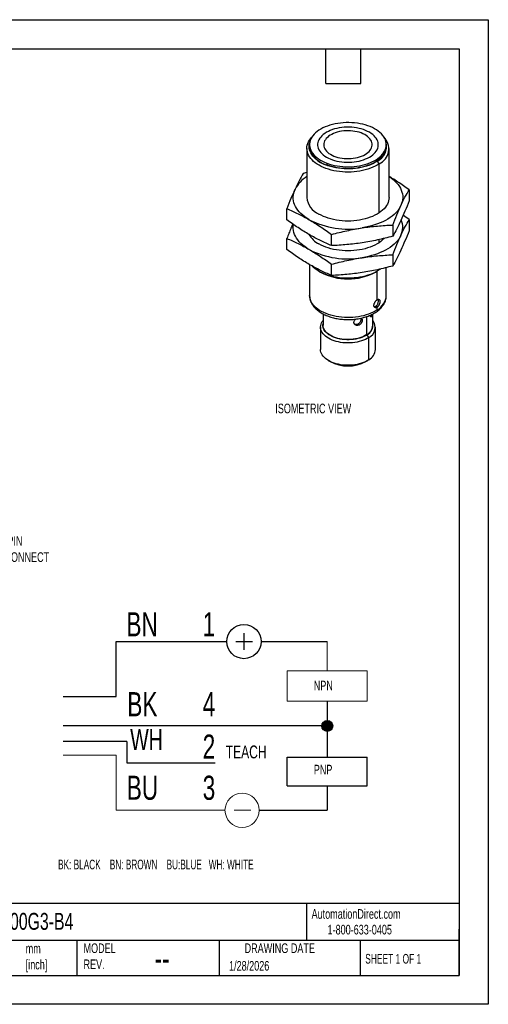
# Model space of a CAD drawing. Header units: millimetres. Extents: x 0 to 210, y 0 to 162.
# Tile 2 of 2: x 133 to 210, y 0 to 162. Entities that reach past the tile are written whole.
import ezdxf

# ---------------------------------------------------------------- set-up
doc = ezdxf.new("R2010")
doc.units = ezdxf.units.MM
doc.header["$LTSCALE"] = 0.75
doc.layers.add('DIMENSIONS', color=140, linetype='Continuous', lineweight=25)
doc.layers.add('TEXT', color=140, linetype='Continuous', lineweight=25)
doc.styles.add('SLDTEXTSTYLE0', font='TXT', dxfattribs={"width": 0.7})
doc.styles.add('SLDTEXTSTYLE1', font='TXT', dxfattribs={"width": 0.637778})
doc.styles.add('SLDTEXTSTYLE2', font='TXT', dxfattribs={"width": 0.65})

# ---------------------------------------------------------------- blocks, each defined once
blk = doc.blocks.new('SW_NOTE_0')
at = {"color": 0, "linetype": 'Continuous', "lineweight": 18, "insert": (0, 2.05), "char_height": 1.587, "attachment_point": 1, "style": 'SLDTEXTSTYLE0'}
blk.add_mtext('TEACH', dxfattribs=at)
blk = doc.blocks.new('SW_NOTE_0_1')
at = {"color": 0, "linetype": 'Continuous', "lineweight": 18, "insert": (0, 3.33), "char_height": 2.58, "attachment_point": 1, "style": 'SLDTEXTSTYLE0'}
blk.add_mtext('WH', dxfattribs=at)
blk = doc.blocks.new('SW_NOTE_0_2')
at = {"color": 0, "linetype": 'Continuous', "lineweight": 18, "insert": (0, 1.53), "char_height": 1.191, "attachment_point": 1, "style": 'SLDTEXTSTYLE0'}
blk.add_mtext('NPN', dxfattribs=at)
blk = doc.blocks.new('SW_NOTE_0_3')
at = {"color": 0, "linetype": 'Continuous', "lineweight": 18, "insert": (0, 1.53), "char_height": 1.191, "attachment_point": 1, "style": 'SLDTEXTSTYLE0'}
blk.add_mtext('PNP', dxfattribs=at)
blk = doc.blocks.new('SW_NOTE_0_4')
at = {"color": 0, "linetype": 'Continuous', "lineweight": 18, "insert": (0, 3.84), "char_height": 2.977, "attachment_point": 1, "style": 'SLDTEXTSTYLE0'}
blk.add_mtext('BN', dxfattribs=at)
blk = doc.blocks.new('SW_NOTE_0_5')
at = {"color": 0, "linetype": 'Continuous', "lineweight": 18, "insert": (0, 3.84), "char_height": 2.977, "attachment_point": 1, "style": 'SLDTEXTSTYLE0'}
blk.add_mtext('BK', dxfattribs=at)
blk = doc.blocks.new('SW_NOTE_0_6')
at = {"color": 0, "linetype": 'Continuous', "lineweight": 18, "insert": (0, 3.84), "char_height": 2.977, "attachment_point": 1, "style": 'SLDTEXTSTYLE0'}
blk.add_mtext('BU', dxfattribs=at)
blk = doc.blocks.new('SW_NOTE_0_7')
at = {"color": 0, "linetype": 'Continuous', "lineweight": 18, "insert": (0, 3.84), "char_height": 2.98, "attachment_point": 1, "style": 'SLDTEXTSTYLE0'}
blk.add_mtext('1', dxfattribs=at)
blk = doc.blocks.new('SW_NOTE_0_8')
at = {"color": 0, "linetype": 'Continuous', "lineweight": 18, "insert": (0, 3.84), "char_height": 2.98, "attachment_point": 1, "style": 'SLDTEXTSTYLE0'}
blk.add_mtext('4', dxfattribs=at)
blk = doc.blocks.new('SW_NOTE_0_9')
at = {"color": 0, "linetype": 'Continuous', "lineweight": 18, "insert": (0, 3.84), "char_height": 2.98, "attachment_point": 1, "style": 'SLDTEXTSTYLE0'}
blk.add_mtext('3', dxfattribs=at)
blk = doc.blocks.new('SW_NOTE_0_10')
at = {"layer": 'DIMENSIONS', "color": 0, "insert": (0, 1.53), "char_height": 1.1906, "attachment_point": 1, "style": 'SLDTEXTSTYLE1'}
blk.add_mtext('BK: BLACK    BN: BROWN    BU:BLUE   WH: WHITE', dxfattribs=at)
blk = doc.blocks.new('SW_NOTE_0_11')
at = {"color": 0, "linetype": 'Continuous', "lineweight": 18, "insert": (0, 3.84), "char_height": 2.98, "attachment_point": 1, "style": 'SLDTEXTSTYLE0'}
blk.add_mtext('2', dxfattribs=at)
blk = doc.blocks.new('Block14')
h = blk.add_hatch(color=256)
edge = h.paths.add_edge_path(flags=0)
edge.add_arc((132.4, 40.27), 0.669, 0, 360)
for p, q in [((122.13, 51.71), (122.13, 49.65)), ((106.38, 43.89), (106.38, 50.68)), ((106.38, 50.68), (120.02, 50.68)), ((121.15, 50.68), (123.21, 50.68)), ((124.24, 50.68), (132.4, 50.68)), ((99.87, 43.89), (106.38, 43.89)), ((132.4, 43.31), (132.4, 36.42)), ((131.73, 40.27), (99.87, 40.27)), ((107.69, 38.36), (99.87, 38.36)), ((107.69, 38.36), (107.69, 35.73)), ((107.69, 35.73), (118.57, 35.73)), ((127.48, 32.9), (127.48, 36.42)), ((127.48, 36.42), (137.31, 36.42)), ((137.31, 32.9), (137.31, 36.42)), ((127.48, 32.9), (137.31, 32.9)), ((132.4, 32.9), (132.4, 29.87)), ((124.02, 29.87), (132.4, 29.87))]:
    blk.add_line(p, q)
at = {"color": 7, "linetype": 'Continuous', "lineweight": 18}
for p, q in [((132.4, 50.68), (132.4, 47.07)), ((127.48, 43.31), (127.48, 47.07)), ((127.48, 47.07), (137.31, 47.07)), ((137.31, 43.31), (137.31, 47.07)), ((127.48, 43.31), (137.31, 43.31)), ((99.87, 36.66), (106.38, 36.66)), ((106.38, 36.66), (106.38, 29.87)), ((106.38, 29.87), (119.8, 29.87)), ((120.92, 29.87), (122.99, 29.87))]:
    blk.add_line(p, q, dxfattribs=at)
for centre, radius in [((122.13, 50.68), 2.11), ((132.4, 40.27), 0.669)]:
    blk.add_circle(centre, radius)
blk.add_circle((121.91, 29.87), 2.11, dxfattribs=at)
for name, p in [('SW_NOTE_0_4', (107.65, 50.46)), ('SW_NOTE_0_7', (117.05, 50.46)), ('SW_NOTE_0_2', (130.74, 44.32)), ('SW_NOTE_0_5', (107.76, 40.6)), ('SW_NOTE_0_8', (117.05, 40.6)), ('SW_NOTE_0_1', (108.12, 36.55)), ('SW_NOTE_0_11', (117.05, 35.37)), ('SW_NOTE_0', (119.89, 35.81)), ('SW_NOTE_0_3', (130.74, 33.95)), ('SW_NOTE_0_6', (107.69, 30.3)), ('SW_NOTE_0_9', (117.05, 30.3))]:
    blk.add_blockref(name, p, dxfattribs=at)
at = {"layer": 'DIMENSIONS', "color": 140}
blk.add_blockref('SW_NOTE_0_10', (99.23, 22.25), dxfattribs=at)

msp = doc.modelspace()

# ---------------------------------------------------------------- linework, layer by layer
at = {"color": 7, "linetype": 'Continuous'}
for p, q in [((0.002, 161.927), (209.552, 161.927)), ((209.552, 161.927), (209.552, 0.002)), ((209.552, 0.002), (0.002, 0.002))]:
    msp.add_line(p, q, dxfattribs=at)
for p, q in [((180.198, 141.37), (180.198, 141.063)), ((192.798, 141.063), (192.798, 141.37)), ((179.748, 140.757), (179.748, 132.707)), ((193.248, 132.707), (193.248, 140.757)), ((183.045, 138.328), (183.045, 138.022)), ((191.626, 138.224), (191.342, 138.671)), ((191.626, 130.173), (191.626, 138.224)), ((179.748, 136.798), (179.149, 136.644)), ((196.536, 133.955), (196.536, 132.115)), ((176.459, 129.009), (176.459, 130.849)), ((193.846, 128.16), (193.846, 126.32)), ((196.536, 129.056), (196.536, 127.215)), ((183.808, 124.767), (183.808, 126.607)), ((176.459, 124.11), (176.459, 125.95)), ((191.626, 125.274), (191.626, 125.774)), ((193.846, 123.261), (193.846, 121.42)), ((180.198, 121.649), (180.198, 116.567)), ((183.808, 119.868), (183.808, 121.708)), ((181.724, 120.549), (181.989, 120.396)), ((191.006, 120.396), (191.271, 120.549)), ((191.285, 115.856), (191.285, 120.556)), ((191.626, 120.77), (191.626, 120.875)), ((192.798, 116.567), (192.798, 121.151)), ((182.41, 113.536), (182.41, 111.668)), ((190.585, 111.668), (190.585, 113.537)), ((191.285, 114.203), (191.285, 114.632)), ((188.189, 111.663), (188.034, 111.86)), ((188.685, 112.692), (188.661, 112.843)), ((189.603, 110.134), (189.603, 113.116)), ((190.435, 113.179), (190.187, 113.219)), ((181.998, 111.362), (181.998, 107.687)), ((189.917, 109.673), (189.632, 110.12)), ((190.998, 107.687), (190.998, 111.362)), ((189.917, 105.999), (189.917, 109.673)), ((183.315, 105.851), (183.58, 105.698)), ((189.415, 105.698), (189.68, 105.851))]:
    msp.add_line(p, q)
at = {"flags": 128}
for points in [[(183.045, 138.328), (183.443, 138.189), (183.858, 138.067), (184.288, 137.964), (184.73, 137.879), (185.181, 137.813), (185.64, 137.767), (186.103, 137.74), (186.569, 137.733), (187.034, 137.746), (187.496, 137.779), (187.952, 137.831), (188.401, 137.903), (188.839, 137.993), (189.265, 138.102), (189.675, 138.229), (190.068, 138.373), (190.442, 138.534), (190.794, 138.71), (191.123, 138.9), (191.426, 139.104), (191.702, 139.32), (191.95, 139.548), (192.168, 139.785), (192.356, 140.031), (192.511, 140.285), (192.633, 140.544), (192.722, 140.808), (192.777, 141.075), (192.797, 141.343), (192.784, 141.612), (192.735, 141.879), (192.653, 142.144), (192.537, 142.404), (192.388, 142.659), (192.207, 142.907), (191.995, 143.146), (191.753, 143.375), (191.482, 143.594), (191.184, 143.8), (190.86, 143.994), (190.512, 144.172), (190.143, 144.336), (189.754, 144.483), (189.346, 144.614), (188.924, 144.726), (188.488, 144.82), (188.041, 144.896), (187.585, 144.952), (187.124, 144.989), (186.659, 145.005), (186.194, 145.002), (185.73, 144.98), (185.27, 144.937), (184.817, 144.875), (184.373, 144.794), (183.941, 144.694), (183.523, 144.576), (183.121, 144.44), (182.737, 144.288), (182.374, 144.119), (182.034, 143.936), (181.718, 143.739), (181.428, 143.529), (181.165, 143.307), (180.932, 143.074), (180.729, 142.832), (180.558, 142.582), (180.419, 142.326), (180.313, 142.064), (180.241, 141.798), (180.204, 141.53), (180.2, 141.262), (180.231, 140.993), (180.297, 140.727), (180.396, 140.465), (180.528, 140.207), (180.693, 139.956), (180.89, 139.712), (181.117, 139.477), (181.374, 139.253), (181.659, 139.041), (181.97, 138.841), (182.306, 138.655), (182.665, 138.483), (183.045, 138.328)], [(190.024, 139.334), (190.303, 139.509), (190.557, 139.697), (190.782, 139.896), (190.978, 140.105), (191.144, 140.323), (191.278, 140.548), (191.379, 140.779), (191.447, 141.014), (191.481, 141.251), (191.481, 141.489), (191.447, 141.726), (191.379, 141.961), (191.278, 142.191), (191.144, 142.416), (190.978, 142.634), (190.782, 142.844), (190.557, 143.043), (190.303, 143.231), (190.024, 143.406), (189.721, 143.567), (189.396, 143.713), (189.051, 143.843), (188.688, 143.956), (188.311, 144.052), (187.921, 144.129), (187.521, 144.188), (187.114, 144.227), (186.704, 144.246), (186.291, 144.246), (185.881, 144.227), (185.474, 144.188), (185.074, 144.129), (184.685, 144.052), (184.307, 143.956), (183.945, 143.843), (183.599, 143.713), (183.274, 143.567), (182.971, 143.406), (182.692, 143.231), (182.438, 143.043), (182.213, 142.844), (182.017, 142.634), (181.851, 142.416), (181.717, 142.191), (181.616, 141.961), (181.548, 141.726), (181.514, 141.489), (181.514, 141.251), (181.548, 141.014), (181.616, 140.779), (181.717, 140.548), (181.851, 140.323), (182.017, 140.105), (182.213, 139.896), (182.438, 139.697), (182.692, 139.509), (182.971, 139.334), (183.274, 139.173), (183.599, 139.026), (183.945, 138.896), (184.307, 138.783), (184.685, 138.687), (185.074, 138.61), (185.474, 138.552), (185.881, 138.513), (186.291, 138.493), (186.704, 138.493), (187.114, 138.513), (187.521, 138.552), (187.921, 138.61), (188.311, 138.687), (188.688, 138.783), (189.051, 138.896), (189.396, 139.026), (189.721, 139.173), (190.024, 139.334)], [(191.626, 138.224), (191.3, 138.019), (190.95, 137.828), (190.576, 137.653), (190.182, 137.492), (189.77, 137.349), (189.34, 137.223), (188.896, 137.115), (188.44, 137.025), (187.974, 136.955), (187.5, 136.904), (187.021, 136.872), (186.54, 136.861), (186.058, 136.869), (185.579, 136.897), (185.104, 136.945), (184.636, 137.012), (184.178, 137.098), (183.732, 137.203), (183.3, 137.326), (182.884, 137.466), (182.486, 137.623), (182.109, 137.796), (181.755, 137.985), (181.424, 138.187), (181.119, 138.403), (180.842, 138.63), (180.594, 138.868), (180.375, 139.116), (180.188, 139.373), (180.033, 139.636), (179.911, 139.905), (179.822, 140.179), (179.768, 140.455), (179.748, 140.733), (179.762, 141.011), (179.81, 141.288), (179.893, 141.562), (180.009, 141.832), (180.158, 142.096), (180.34, 142.354), (180.553, 142.603), (180.608, 142.661)], [(189.308, 139.747), (189.559, 139.906), (189.783, 140.078), (189.978, 140.261), (190.143, 140.454), (190.275, 140.655), (190.374, 140.863), (190.44, 141.075), (190.47, 141.289), (190.466, 141.504), (190.426, 141.718), (190.353, 141.929), (190.245, 142.135), (190.104, 142.334), (189.932, 142.525), (189.73, 142.705), (189.499, 142.874), (189.242, 143.03), (188.96, 143.171), (188.657, 143.296), (188.335, 143.404), (187.997, 143.495), (187.646, 143.567), (187.284, 143.619), (186.916, 143.652), (186.544, 143.664), (186.172, 143.657), (185.802, 143.629), (185.439, 143.582), (185.085, 143.515), (184.743, 143.429), (184.417, 143.325), (184.109, 143.204), (183.822, 143.067), (183.558, 142.914), (183.32, 142.749), (183.111, 142.571), (182.931, 142.383), (182.782, 142.185), (182.666, 141.981), (182.584, 141.771), (182.536, 141.558), (182.523, 141.343), (182.545, 141.128), (182.601, 140.915), (182.692, 140.707), (182.816, 140.504), (182.973, 140.309), (183.16, 140.123), (183.377, 139.948), (183.622, 139.786), (183.891, 139.637), (184.184, 139.504), (184.497, 139.387), (184.827, 139.287), (185.172, 139.206), (185.529, 139.144), (185.894, 139.102), (186.265, 139.079), (186.637, 139.076), (187.009, 139.094), (187.376, 139.132), (187.735, 139.189), (188.083, 139.265), (188.417, 139.36), (188.735, 139.473), (189.033, 139.602), (189.308, 139.747)], [(191.342, 138.671), (191.022, 138.471), (190.678, 138.285), (190.311, 138.114), (189.924, 137.96), (189.517, 137.822), (189.094, 137.702), (188.657, 137.601), (188.208, 137.518), (187.75, 137.455), (187.285, 137.411), (186.816, 137.388), (186.345, 137.384), (185.874, 137.401), (185.408, 137.437), (184.947, 137.494), (184.494, 137.57), (184.053, 137.665), (183.625, 137.778), (183.212, 137.91), (182.818, 138.058), (182.443, 138.223), (182.091, 138.404), (181.763, 138.599), (181.461, 138.808), (181.186, 139.029), (180.94, 139.261), (180.724, 139.503), (180.54, 139.753), (180.389, 140.01), (180.271, 140.274), (180.187, 140.541), (180.137, 140.812), (180.123, 141.084), (180.143, 141.355), (180.197, 141.626), (180.229, 141.734)], [(192.798, 141.063), (192.797, 141.037), (192.777, 140.769), (192.722, 140.502), (192.633, 140.238), (192.511, 139.979), (192.356, 139.725), (192.168, 139.479), (191.95, 139.242), (191.702, 139.014), (191.426, 138.798), (191.123, 138.594), (190.794, 138.404), (190.442, 138.228), (190.068, 138.067), (189.675, 137.923), (189.265, 137.796), (188.839, 137.687), (188.401, 137.597), (187.952, 137.525), (187.496, 137.473), (187.034, 137.44), (186.569, 137.427), (186.103, 137.434), (185.64, 137.46), (185.181, 137.507), (184.73, 137.573), (184.288, 137.658), (183.858, 137.761), (183.443, 137.883), (183.045, 138.022)], [(193.248, 136.143), (193.595, 135.901), (193.923, 135.643), (194.222, 135.374), (194.491, 135.094), (194.731, 134.805), (194.939, 134.509), (195.115, 134.205), (195.258, 133.896), (195.369, 133.583), (195.445, 133.266), (195.488, 132.947), (195.496, 132.627), (195.471, 132.307), (195.411, 131.989), (195.318, 131.674), (195.191, 131.362)], [(180.134, 129.033), (179.754, 129.266), (179.4, 129.512), (179.073, 129.771), (178.774, 130.04), (178.504, 130.32), (178.264, 130.608), (178.056, 130.905), (177.88, 131.208), (177.737, 131.517), (177.626, 131.831), (177.55, 132.148), (177.507, 132.467), (177.499, 132.787), (177.524, 133.106), (177.584, 133.425), (177.677, 133.74), (177.804, 134.051)], [(193.248, 132.707), (193.23, 132.429), (193.179, 132.152), (193.093, 131.878), (192.974, 131.609), (192.822, 131.345), (192.638, 131.088), (192.422, 130.839), (192.176, 130.6), (191.901, 130.372), (191.599, 130.155), (191.271, 129.951), (190.918, 129.762), (190.543, 129.587), (190.147, 129.429), (189.732, 129.287), (189.302, 129.162), (188.856, 129.056), (188.399, 128.968), (187.932, 128.899), (187.458, 128.85), (186.979, 128.82), (186.498, 128.81), (186.016, 128.82), (185.537, 128.85), (185.063, 128.899), (184.596, 128.968), (184.139, 129.056), (183.693, 129.162), (183.263, 129.287), (182.848, 129.429), (182.452, 129.587), (182.077, 129.762), (181.725, 129.951)], [(195.191, 131.362), (195.031, 131.056), (194.839, 130.756), (194.615, 130.463), (194.36, 130.179), (194.076, 129.904), (193.762, 129.64), (193.422, 129.388), (193.054, 129.148), (192.663, 128.922), (192.247, 128.71), (191.81, 128.513), (191.353, 128.332), (190.877, 128.168), (190.385, 128.021), (189.878, 127.891), (189.358, 127.781), (188.827, 127.688)], [(180.134, 124.134), (179.754, 124.367), (179.4, 124.613), (179.073, 124.871), (178.774, 125.141), (178.504, 125.42), (178.264, 125.709), (178.056, 126.005), (177.88, 126.309), (177.737, 126.618), (177.626, 126.932), (177.55, 127.249), (177.507, 127.568), (177.499, 127.888), (177.524, 128.207), (177.529, 128.245)], [(195.191, 126.463), (195.031, 126.156), (194.839, 125.856), (194.615, 125.564), (194.36, 125.279), (194.076, 125.005), (193.762, 124.741), (193.422, 124.488), (193.054, 124.249), (192.663, 124.022), (192.247, 123.81), (191.81, 123.614), (191.353, 123.433), (190.877, 123.269), (190.385, 123.121), (189.878, 122.992), (189.358, 122.881), (188.827, 122.789)], [(192.44, 125.959), (192.422, 125.94), (192.176, 125.701), (191.901, 125.472), (191.599, 125.256), (191.271, 125.052), (190.918, 124.863), (190.543, 124.688), (190.147, 124.529), (189.732, 124.387), (189.302, 124.263), (188.856, 124.157), (188.399, 124.069), (187.932, 124), (187.458, 123.95), (186.979, 123.921), (186.498, 123.911), (186.016, 123.921), (185.537, 123.95), (185.063, 124), (184.596, 124.069), (184.139, 124.157), (183.693, 124.263), (183.263, 124.387), (182.848, 124.529), (182.452, 124.688), (182.077, 124.863), (181.725, 125.052)], [(191.837, 120.92), (191.626, 120.77), (191.3, 120.566), (190.95, 120.375), (190.576, 120.199), (190.182, 120.039), (189.77, 119.895), (189.34, 119.769), (188.896, 119.661), (188.44, 119.572), (187.974, 119.501), (187.5, 119.45), (187.021, 119.419), (186.54, 119.407), (186.058, 119.415), (185.579, 119.443), (185.104, 119.491), (184.636, 119.558), (184.178, 119.644), (183.732, 119.749), (183.3, 119.872), (182.884, 120.012), (182.486, 120.17), (182.109, 120.343), (181.755, 120.531), (181.424, 120.734), (181.119, 120.949), (180.842, 121.176), (180.594, 121.415), (180.591, 121.417)], [(191.285, 114.203), (190.97, 114.006), (190.632, 113.823), (190.271, 113.655), (189.89, 113.502), (189.49, 113.367), (189.074, 113.248), (188.644, 113.148), (188.202, 113.066), (187.752, 113.003), (187.294, 112.96), (186.832, 112.935), (186.368, 112.931), (185.905, 112.946), (185.446, 112.981), (184.991, 113.036), (184.546, 113.109), (184.11, 113.202), (183.688, 113.312), (183.281, 113.44), (182.891, 113.585), (182.521, 113.747), (182.172, 113.923), (181.847, 114.114), (181.547, 114.318), (181.273, 114.535), (181.029, 114.762), (180.813, 114.999), (180.629, 115.245), (180.476, 115.497), (180.356, 115.756), (180.27, 116.019), (180.217, 116.285), (180.198, 116.553), (180.198, 116.567)], [(189.917, 109.673), (189.649, 109.507), (189.357, 109.356), (189.043, 109.22), (188.71, 109.1), (188.36, 108.997), (187.996, 108.912), (187.62, 108.846), (187.236, 108.799), (186.847, 108.772), (186.454, 108.764), (186.062, 108.776), (185.674, 108.808), (185.291, 108.859), (184.918, 108.929), (184.557, 109.018), (184.21, 109.125), (183.881, 109.248), (183.572, 109.388), (183.285, 109.543), (183.023, 109.711), (182.787, 109.892), (182.579, 110.085), (182.401, 110.287), (182.254, 110.497), (182.14, 110.714), (182.059, 110.935), (182.011, 111.16), (181.998, 111.387), (182.019, 111.613), (182.074, 111.837), (182.162, 112.058), (182.284, 112.274), (182.41, 112.448)], [(189.632, 110.12), (189.375, 109.962), (189.094, 109.818), (188.792, 109.689), (188.471, 109.577), (188.133, 109.482), (187.782, 109.405), (187.42, 109.347), (187.051, 109.308), (186.677, 109.289), (186.302, 109.289), (185.928, 109.31), (185.559, 109.349), (185.197, 109.408), (184.847, 109.486), (184.51, 109.581), (184.189, 109.694), (183.888, 109.824), (183.608, 109.968), (183.352, 110.127), (183.123, 110.299), (182.921, 110.482), (182.749, 110.674), (182.608, 110.875), (182.499, 111.083), (182.423, 111.295), (182.382, 111.51), (182.374, 111.727), (182.4, 111.943), (182.41, 111.988)], [(189.603, 110.134), (189.345, 109.975), (189.062, 109.831), (188.758, 109.702), (188.434, 109.59), (188.093, 109.496), (187.739, 109.42), (187.375, 109.363), (187.003, 109.326), (186.626, 109.31), (186.249, 109.313), (185.873, 109.336), (185.503, 109.379), (185.142, 109.442), (184.792, 109.524), (184.456, 109.624), (184.138, 109.741), (183.84, 109.875), (183.565, 110.024), (183.315, 110.187), (183.092, 110.363), (182.898, 110.55), (182.734, 110.747), (182.603, 110.951), (182.505, 111.162), (182.441, 111.376), (182.412, 111.594), (182.41, 111.668)], [(189.917, 105.999), (189.649, 105.833), (189.357, 105.681), (189.043, 105.545), (188.71, 105.425), (188.36, 105.323), (187.996, 105.238), (187.62, 105.172), (187.236, 105.125), (186.847, 105.097), (186.454, 105.09), (186.062, 105.102), (185.674, 105.134), (185.291, 105.185), (184.918, 105.255), (184.557, 105.344), (184.21, 105.45), (183.881, 105.574), (183.572, 105.713), (183.285, 105.868), (183.023, 106.037), (182.787, 106.218), (182.579, 106.41), (182.401, 106.612), (182.254, 106.822), (182.14, 107.039), (182.059, 107.261), (182.011, 107.486), (181.998, 107.687)]]:
    msp.add_lwpolyline(points, dxfattribs=at)
for centre, radius, start, end in [((190.451, 140.709), 2.749, 295.32009, 45.23288), ((183.855, 141.634), 3.702, 188.8607, 257.34633), ((190.109, 141.107), 2.73, 296.84247, 13.27864), ((182.503, 131.635), 5.284, 121.43244, 152.78306), ((183.078, 133.01), 3.345, 185.19793, 246.12222), ((186.476, 141.265), 13.779, 242.59147, 279.82245), ((192.382, 127.806), 3.114, 334.44667, 22.81343), ((183.682, 128.779), 4.209, 211.06567, 242.29389), ((186.476, 136.366), 13.779, 242.59147, 279.82245), ((186.498, 129.043), 9.752, 242.46403, 297.53597), ((188.329, 118.951), 4.951, 300.50605, 306.77914), ((189.843, 116.792), 2.963, 299.1159, 355.65287), ((188.806, 111.719), 1.8, 297.3307, 8.61495), ((189.136, 111.329), 1.831, 295.24902, 37.67663), ((188.67, 111.813), 1.921, 299.08639, 355.68237), ((188.891, 107.845), 2.112, 299.0518, 355.71697), ((186.498, 111.283), 6.301, 242.422, 297.578)]:
    msp.add_arc(centre, radius, start, end)
for points, knots in [([(179.149, 136.644), (178.926, 136.258), (178.702, 135.853), (178.254, 134.993), (178.03, 134.537), (177.804, 134.051)], [0, 0, 0, 0, 0.5, 0.5, 1, 1, 1, 1]), ([(196.536, 133.955), (196.232, 134.175), (195.623, 134.615), (194.706, 135.239), (193.914, 135.754), (193.427, 136.043), (193.248, 136.149)], [0, 0, 0, 0, 0.2786675, 0.5573219, 0.8371636, 1, 1, 1, 1]), ([(177.804, 134.051), (177.579, 133.566), (177.354, 133.054), (176.906, 131.983), (176.682, 131.424), (176.459, 130.849)], [0, 0, 0, 0, 0.5, 0.5, 1, 1, 1, 1]), ([(195.191, 131.362), (195.416, 131.847), (195.641, 132.303), (196.089, 133.164), (196.313, 133.568), (196.536, 133.955)], [0, 0, 0, 0, 0.5, 0.5, 1, 1, 1, 1]), ([(193.846, 128.16), (194.069, 128.735), (194.293, 129.294), (194.741, 130.364), (194.966, 130.877), (195.191, 131.362)], [0, 0, 0, 0, 0.5, 0.5, 1, 1, 1, 1]), ([(196.536, 132.115), (196.313, 131.539), (196.089, 130.981), (195.641, 129.91), (195.416, 129.398), (195.191, 128.912)], [0, 0, 0, 0, 0.5, 0.5, 1, 1, 1, 1]), ([(176.459, 130.849), (177.069, 130.592), (177.68, 130.316), (178.904, 129.714), (179.518, 129.388), (180.134, 129.033)], [0, 0, 0, 0, 0.5, 0.5, 1, 1, 1, 1]), ([(196.536, 129.056), (196.232, 129.278), (195.909, 129.515), (195.585, 129.736), (195.566, 129.749)], [0, 0, 0, 0, 0.9419111, 1, 1, 1, 1]), ([(180.134, 126.583), (179.518, 126.939), (178.904, 127.321), (177.68, 128.133), (177.069, 128.563), (176.459, 129.009)], [0, 0, 0, 0, 0.5, 0.5, 1, 1, 1, 1]), ([(177.429, 128.316), (177.33, 128.087), (177.118, 127.598), (176.795, 126.806), (176.571, 126.236), (176.459, 125.95)], [0, 0, 0, 0, 0.305558, 0.6527707, 1, 1, 1, 1]), ([(180.134, 129.033), (180.749, 128.678), (181.363, 128.295), (182.587, 127.483), (183.198, 127.053), (183.808, 126.607)], [0, 0, 0, 0, 0.5, 0.5, 1, 1, 1, 1]), ([(188.827, 127.688), (189.668, 127.818), (190.506, 127.92), (192.179, 128.073), (193.013, 128.125), (193.846, 128.16)], [0, 0, 0, 0, 0.5, 0.5, 1, 1, 1, 1]), ([(195.191, 128.912), (194.966, 128.427), (194.741, 127.971), (194.293, 127.111), (194.069, 126.706), (193.846, 126.32)], [0, 0, 0, 0, 0.5, 0.5, 1, 1, 1, 1]), ([(195.191, 126.463), (195.416, 126.948), (195.641, 127.404), (196.089, 128.264), (196.313, 128.669), (196.536, 129.056)], [0, 0, 0, 0, 0.5, 0.5, 1, 1, 1, 1]), ([(183.808, 124.767), (183.198, 125.024), (182.587, 125.3), (181.363, 125.902), (180.749, 126.228), (180.134, 126.583)], [0, 0, 0, 0, 0.5, 0.5, 1, 1, 1, 1]), ([(183.808, 126.607), (184.641, 126.83), (185.475, 127.036), (187.148, 127.4), (187.986, 127.558), (188.827, 127.688)], [0, 0, 0, 0, 0.5, 0.5, 1, 1, 1, 1]), ([(193.846, 126.32), (193.013, 126.096), (192.179, 125.891), (190.506, 125.526), (189.668, 125.369), (188.827, 125.239)], [0, 0, 0, 0, 0.5, 0.5, 1, 1, 1, 1]), ([(193.846, 123.261), (194.069, 123.836), (194.293, 124.394), (194.741, 125.465), (194.966, 125.977), (195.191, 126.463)], [0, 0, 0, 0, 0.5, 0.5, 1, 1, 1, 1]), ([(196.536, 127.215), (196.313, 126.64), (196.089, 126.082), (195.641, 125.011), (195.416, 124.499), (195.191, 124.013)], [0, 0, 0, 0, 0.5, 0.5, 1, 1, 1, 1]), ([(176.459, 125.95), (177.069, 125.693), (177.68, 125.417), (178.904, 124.815), (179.518, 124.489), (180.134, 124.134)], [0, 0, 0, 0, 0.5, 0.5, 1, 1, 1, 1]), ([(188.827, 125.239), (187.986, 125.109), (187.148, 125.007), (185.475, 124.854), (184.641, 124.801), (183.808, 124.767)], [0, 0, 0, 0, 0.5, 0.5, 1, 1, 1, 1]), ([(180.134, 121.684), (179.518, 122.039), (178.904, 122.422), (177.68, 123.234), (177.069, 123.663), (176.459, 124.11)], [0, 0, 0, 0, 0.5, 0.5, 1, 1, 1, 1]), ([(180.134, 124.134), (180.749, 123.778), (181.363, 123.396), (182.587, 122.584), (183.198, 122.154), (183.808, 121.708)], [0, 0, 0, 0, 0.5, 0.5, 1, 1, 1, 1]), ([(188.827, 122.789), (189.668, 122.919), (190.506, 123.021), (192.179, 123.174), (193.013, 123.226), (193.846, 123.261)], [0, 0, 0, 0, 0.5, 0.5, 1, 1, 1, 1]), ([(195.191, 124.013), (194.966, 123.528), (194.741, 123.072), (194.293, 122.212), (194.069, 121.807), (193.846, 121.42)], [0, 0, 0, 0, 0.5, 0.5, 1, 1, 1, 1]), ([(183.808, 119.868), (183.198, 120.125), (182.587, 120.401), (181.363, 121.003), (180.749, 121.329), (180.134, 121.684)], [0, 0, 0, 0, 0.5, 0.5, 1, 1, 1, 1]), ([(183.808, 121.708), (184.641, 121.931), (185.475, 122.137), (187.148, 122.501), (187.986, 122.659), (188.827, 122.789)], [0, 0, 0, 0, 0.5, 0.5, 1, 1, 1, 1]), ([(188.827, 120.339), (187.986, 120.209), (187.148, 120.108), (185.475, 119.954), (184.641, 119.902), (183.808, 119.868)], [0, 0, 0, 0, 0.5, 0.5, 1, 1, 1, 1]), ([(193.846, 121.42), (193.013, 121.197), (192.179, 120.991), (190.506, 120.627), (189.668, 120.469), (188.827, 120.339)], [0, 0, 0, 0, 0.5, 0.5, 1, 1, 1, 1]), ([(180.201, 116.574), (180.2, 116.539), (180.196, 116.411), (180.221, 116.188), (180.276, 115.909), (180.363, 115.635), (180.478, 115.365), (180.623, 115.102), (180.797, 114.846), (181, 114.599), (181.231, 114.361), (181.489, 114.133), (181.773, 113.918), (182.081, 113.717), (182.346, 113.567), (182.509, 113.485), (182.557, 113.46)], [0, 0, 0, 0, 0.0272894, 0.1016354, 0.1759689, 0.2506644, 0.3260751, 0.4024775, 0.4800434, 0.5588203, 0.6387314, 0.7195987, 0.8011856, 0.883246, 0.9655621, 1, 1, 1, 1]), ([(182.557, 113.46), (182.62, 113.43), (182.799, 113.344), (183.11, 113.213), (183.493, 113.075), (183.89, 112.954), (184.298, 112.851), (184.717, 112.766), (185.144, 112.7), (185.577, 112.651), (186.015, 112.621), (186.454, 112.61), (186.894, 112.618), (187.331, 112.644), (187.765, 112.689), (188.194, 112.752), (188.614, 112.833), (189.025, 112.932), (189.424, 113.049), (189.81, 113.184), (190.181, 113.336), (190.535, 113.505), (190.87, 113.69), (191.184, 113.892), (191.476, 114.109), (191.743, 114.34), (191.983, 114.585), (192.195, 114.841), (192.376, 115.107), (192.525, 115.382), (192.643, 115.662), (192.728, 115.945), (192.779, 116.23), (192.801, 116.437), (192.796, 116.548), (192.795, 116.563)], [0, 0, 0, 0, 0.0170926, 0.0490829, 0.0810173, 0.1128975, 0.1447215, 0.1764931, 0.2082193, 0.2399097, 0.2715747, 0.3032258, 0.3348746, 0.3665314, 0.3982061, 0.4299106, 0.4616571, 0.4934572, 0.5253218, 0.55726, 0.5892781, 0.6213774, 0.6535509, 0.6857799, 0.7180181, 0.7501932, 0.7822149, 0.8139747, 0.8453611, 0.876282, 0.906688, 0.9365855, 0.9660372, 0.9951517, 1, 1, 1, 1]), ([(190.763, 114.932), (190.763, 114.952), (190.764, 114.993), (190.773, 115.057), (190.786, 115.122), (190.81, 115.211), (190.853, 115.323), (190.921, 115.454), (191.001, 115.578), (191.092, 115.689), (191.188, 115.785), (191.252, 115.833), (191.285, 115.856)], [0, 0, 0, 0, 0.0628705, 0.1251155, 0.1873516, 0.2501955, 0.3750808, 0.5001507, 0.6251348, 0.7501055, 0.8750827, 1, 1, 1, 1]), ([(190.85, 114.669), (190.855, 114.668), (190.904, 114.662), (191.01, 114.709), (191.153, 114.812), (191.283, 114.97), (191.389, 115.162), (191.464, 115.372), (191.507, 115.58), (191.511, 115.765), (191.494, 115.887), (191.466, 115.927), (191.46, 115.935)], [0, 0, 0, 0, 0.0133162, 0.1338766, 0.251206, 0.3725756, 0.4914442, 0.6103129, 0.7316816, 0.8490099, 0.9695696, 1, 1, 1, 1]), ([(191.285, 115.856), (191.301, 115.867), (191.332, 115.887), (191.379, 115.911), (191.424, 115.928), (191.481, 115.943), (191.547, 115.946), (191.614, 115.922), (191.669, 115.874), (191.722, 115.776), (191.749, 115.599), (191.722, 115.374), (191.669, 115.188), (191.615, 115.051), (191.547, 114.92), (191.468, 114.804), (191.38, 114.703), (191.316, 114.655), (191.285, 114.632)], [0, 0, 0, 0, 0.0314541, 0.062614, 0.0937856, 0.1252743, 0.1878304, 0.2504257, 0.3130315, 0.3755774, 0.5000765, 0.6245757, 0.6871053, 0.7497273, 0.8123064, 0.8748788, 0.9374544, 1, 1, 1, 1]), ([(190.52, 113.502), (190.515, 113.462), (190.497, 113.329), (190.461, 113.241), (190.435, 113.179)], [0, 0, 0, 0, 0.2981515, 1, 1, 1, 1]), ([(191.285, 114.632), (191.268, 114.621), (191.236, 114.601), (191.188, 114.579), (191.14, 114.563), (191.077, 114.551), (191.001, 114.552), (190.921, 114.583), (190.853, 114.638), (190.802, 114.717), (190.769, 114.815), (190.765, 114.893), (190.763, 114.932)], [0, 0, 0, 0, 0.0628206, 0.1250538, 0.1873102, 0.2501999, 0.3751381, 0.5001546, 0.6251919, 0.7501096, 0.8750204, 1, 1, 1, 1]), ([(188.189, 111.663), (188.122, 111.652), (187.986, 111.628), (187.796, 111.67), (187.637, 111.763), (187.524, 111.902), (187.471, 112.071), (187.482, 112.255), (187.557, 112.437), (187.671, 112.591), (187.77, 112.667), (187.811, 112.699)], [0, 0, 0, 0, 0.1141481, 0.2307733, 0.3435689, 0.4594549, 0.5752611, 0.6879748, 0.8045675, 0.9188025, 1, 1, 1, 1]), ([(187.521, 111.95), (187.56, 111.923), (187.65, 111.862), (187.832, 111.826), (187.967, 111.849), (188.034, 111.86)], [0, 0, 0, 0, 0.279665, 0.6437112, 1, 1, 1, 1]), ([(188.034, 111.86), (188.057, 111.867), (188.101, 111.88), (188.167, 111.908), (188.23, 111.941), (188.312, 111.994), (188.407, 112.073), (188.504, 112.185), (188.584, 112.308), (188.641, 112.438), (188.678, 112.569), (188.683, 112.651), (188.685, 112.692)], [0, 0, 0, 0, 0.0627537, 0.1249567, 0.1872189, 0.2501489, 0.37507, 0.5001598, 0.6253708, 0.7501724, 0.8751709, 1, 1, 1, 1]), ([(188.843, 112.491), (188.843, 112.471), (188.842, 112.43), (188.832, 112.367), (188.817, 112.303), (188.79, 112.216), (188.741, 112.108), (188.661, 111.986), (188.563, 111.874), (188.449, 111.781), (188.323, 111.706), (188.234, 111.678), (188.189, 111.663)], [0, 0, 0, 0, 0.062801, 0.1250091, 0.1872516, 0.250155, 0.3749555, 0.5001521, 0.6251896, 0.7501479, 0.8751567, 1, 1, 1, 1]), ([(188.661, 112.843), (188.687, 112.827), (188.759, 112.784), (188.827, 112.665), (188.838, 112.549), (188.843, 112.491)], [0, 0, 0, 0, 0.2284356, 0.6183617, 1, 1, 1, 1]), ([(190.435, 113.179), (190.415, 113.143), (190.373, 113.072), (190.302, 113.044), (190.237, 113.076), (190.191, 113.174), (190.167, 113.268), (190.169, 113.333), (190.169, 113.335)], [0, 0, 0, 0, 0.1969375, 0.3981488, 0.5927528, 0.7926887, 0.9924869, 1, 1, 1, 1])]:
    msp.add_open_spline(points, degree=3, knots=knots)
at = {"layer": 'TEXT'}
for p, q in [((4.762, 157.162), (204.787, 157.162)), ((182.88, 151.447), (182.88, 157.162)), ((188.595, 151.447), (188.595, 157.162)), ((204.787, 157.162), (204.787, 4.762)), ((182.88, 151.447), (188.595, 151.447)), ((204.787, 16.595), (4.762, 16.595)), ((179.682, 16.595), (179.682, 10.477)), ((204.787, 4.762), (204.787, 12.383)), ((204.787, 10.477), (4.762, 10.477)), ((141.976, 10.477), (141.976, 4.762)), ((165.349, 10.477), (165.349, 4.762)), ((188.512, 10.477), (188.512, 4.762)), ((4.762, 4.762), (204.787, 4.762))]:
    msp.add_line(p, q, dxfattribs=at)

# ---------------------------------------------------------------- block references
at = {"color": 7, "linetype": 'Continuous', "xscale": 1.333333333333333, "yscale": 1.333333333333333, "zscale": 1.333333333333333}
msp.add_blockref('Block14', (6.559, -7.916), dxfattribs=at)

# ---------------------------------------------------------------- texts
at = {"color": 179, "linetype": 'Continuous', "lineweight": 18, "char_height": 1.5875, "attachment_point": 1, "style": 'SLDTEXTSTYLE0'}
for s, insert in [('AutomationDirect.com', (180.521, 15.657)), ('1-800-633-0405', (183.144, 13.078))]:
    msp.add_mtext(s, dxfattribs=dict(at, insert=insert))
at = {"layer": 'DIMENSIONS', "char_height": 1.5875, "attachment_point": 1, "style": 'SLDTEXTSTYLE0'}
for s, insert in [('ISOMETRIC VIEW', (174.557, 98.785)), ('M12X1.0, 4-PIN^JQUICK DISCONNECT', (122.454, 76.989))]:
    msp.add_mtext(s, dxfattribs=dict(at, insert=insert))
at = {"layer": 'TEXT'}
for s, insert, char_height, attachment_point, style in [('US18M1500G3-B4', (119.406, 15.034), 2.77813, 1, 'SLDTEXTSTYLE0'), ('MODEL ^JREV.', (143.05, 10.023), 1.5875, 1, 'SLDTEXTSTYLE0'), ('DRAWING DATE', (175.294, 10.023), 1.5875, 2, 'SLDTEXTSTYLE0'), ('mm^J[inch]', (133.548, 9.977), 1.5875, 1, 'SLDTEXTSTYLE0'), ('SHEET 1 OF 1', (189.331, 8.289), 1.5875, 1, 'SLDTEXTSTYLE2'), ('--', (154.723, 9.539), 3.9688, 1, 'SLDTEXTSTYLE0'), ('1/28/2026', (166.96, 7.129), 1.5875, 1, 'SLDTEXTSTYLE0')]:
    msp.add_mtext(s, dxfattribs=dict(at, insert=insert, char_height=char_height, attachment_point=attachment_point, style=style))

doc.saveas('drawing.dxf')
